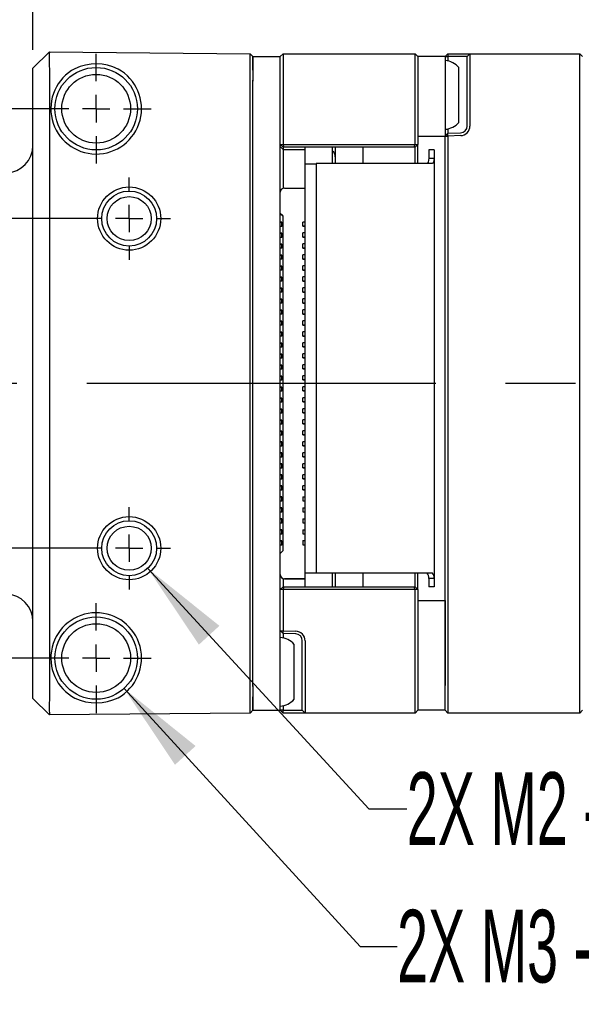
# Model space of a CAD drawing. Extents: x 5 to 274, y 5 to 212.
# Tile 5 of 11: x 122 to 142, y 125 to 161. Entities that reach past the tile are written whole.
import ezdxf
from ezdxf.enums import TextEntityAlignment as Align

# ---------------------------------------------------------------- set-up
doc = ezdxf.new("R2010")
doc.units = 0
doc.linetypes.add('CENTERX2', pattern=[20.32, 12.7, -2.54, 2.54, -2.54])
doc.layers.get('0').update_dxf_attribs({"linetype": 'CONTINUOUS'})
doc.layers.add('DIMENSIONS', color=8, linetype='CONTINUOUS')
doc.dimstyles.new('SLDDIMSTYLE0', dxfattribs={"dimtxt": 2.645833, "dimasz": 3.302, "dimexe": 0, "dimexo": 0.0625, "dimgap": 0.661458, "dimtad": 0, "dimtih": 1, "dimtoh": 1, "dimrnd": 1e-09, "dimzin": 12, "dimsah": 1, "dimcen": 0.09, "dimazin": 3, "dimtfac": 1, "dimtofl": 0, "dimtmove": 0, "dimatfit": 3})
doc.dimstyles.new('SLDDIMSTYLE1', dxfattribs={"dimtxt": 2.645833, "dimasz": 3.302, "dimexe": 0, "dimexo": 0.0625, "dimgap": 0.661458, "dimtad": 0, "dimtih": 1, "dimtoh": 1, "dimrnd": 1e-09, "dimzin": 12, "dimsah": 1, "dimcen": 0, "dimazin": 3, "dimtfac": 1, "dimtofl": 0, "dimtmove": 0, "dimatfit": 3})
doc.dimstyles.new('SLDDIMSTYLE2', dxfattribs={"dimtxt": 2.645833, "dimasz": 3.302, "dimexe": 0, "dimexo": 0.0625, "dimgap": 0.661458, "dimtad": 0, "dimtih": 1, "dimtoh": 1, "dimrnd": 1e-09, "dimzin": 12, "dimsah": 1, "dimcen": 0.09, "dimazin": 3, "dimtfac": 1, "dimtofl": 0, "dimtmove": 0, "dimatfit": 3})

# ---------------------------------------------------------------- blocks, each defined once
blk = doc.blocks.new('_D_2')
at = {"layer": 'DIMENSIONS'}
for p, q in [((123.02, 157.587), (96.851, 157.587)), ((100.026, 157.587), (100.026, 149.689)), ((100.026, 137.587), (100.026, 145.485)), ((123.02, 137.587), (96.851, 137.587))]:
    blk.add_line(p, q, dxfattribs=at)
for points in [[(100.026, 157.587), (99.518, 154.285), (100.534, 154.285)], [(100.026, 137.587), (100.534, 140.889), (99.518, 140.889)]]:
    blk.add_solid(points, dxfattribs=at)
at = {"layer": 'DIMENSIONS', "width": 0.7}
blk.add_text('20', height=2.6458, dxfattribs=at).set_placement((98.071, 145.485), align=Align.BOTTOM_LEFT)
blk = doc.blocks.new('_D_3')
at = {"layer": 'DIMENSIONS'}
for p, q in [((124.22, 153.587), (103.019, 153.587)), ((106.194, 153.587), (106.194, 149.689)), ((106.194, 141.587), (106.194, 145.485)), ((124.22, 141.587), (103.019, 141.587))]:
    blk.add_line(p, q, dxfattribs=at)
for points in [[(106.194, 153.587), (105.686, 150.285), (106.702, 150.285)], [(106.194, 141.587), (106.702, 144.889), (105.686, 144.889)]]:
    blk.add_solid(points, dxfattribs=at)
at = {"layer": 'DIMENSIONS', "width": 0.7}
blk.add_text('12', height=2.6458, dxfattribs=at).set_placement((104.239, 145.485), align=Align.BOTTOM_LEFT)
blk = doc.blocks.new('_D_4')
at = {"layer": 'DIMENSIONS'}
for p, q in [((121.99, 159.731), (121.99, 173.009)), ((148.99, 160.757), (148.99, 173.009)), ((121.99, 169.834), (133.535, 169.834)), ((148.99, 169.834), (137.445, 169.834))]:
    blk.add_line(p, q, dxfattribs=at)
for points in [[(121.99, 169.834), (125.292, 169.326), (125.292, 170.342)], [(148.99, 169.834), (145.688, 170.342), (145.688, 169.326)]]:
    blk.add_solid(points, dxfattribs=at)
at = {"layer": 'DIMENSIONS', "width": 0.7}
blk.add_text('27', height=2.6458, dxfattribs=at).set_placement((133.535, 167.732), align=Align.BOTTOM_LEFT)
blk = doc.blocks.new('SW_SYMBOL_HOLE_DEPTH')
at = {"layer": 'DIMENSIONS', "color": 0}
for p, q in [((0, 875), (800, 875)), ((400, 875), (400, 75)), ((100, 555), (400, 75)), ((700, 555), (400, 75))]:
    blk.add_line(p, q, dxfattribs=at)
blk = doc.blocks.new('_D_5')
at = {"layer": 'DIMENSIONS'}
for p, q in [((126.167, 140.851), (134.214, 132.094)), ((134.214, 132.094), (135.591, 132.094))]:
    blk.add_line(p, q, dxfattribs=at)
blk.add_solid([(126.167, 140.851), (128.027, 138.076), (128.775, 138.763)], dxfattribs=at)
at = {"layer": 'DIMENSIONS', "xscale": 0.0033796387, "yscale": 0.0033796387, "zscale": 0.0033796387}
blk.add_blockref('SW_SYMBOL_HOLE_DEPTH', (154.328, 130.359), dxfattribs=at)
at = {"layer": 'DIMENSIONS'}
for s, height, width, p in [('2X M2 - 6H ', 2.64583, 0.572727, (135.591, 129.992)), (' 3', 2.6458, 0.7, (158.111, 129.992)), (' MIN', 2.6458, 0.7, (161.041, 129.992))]:
    blk.add_text(s, height=height, dxfattribs=dict(at, width=width)).set_placement(p, align=Align.BOTTOM_LEFT)
blk = doc.blocks.new('_D_6')
at = {"layer": 'DIMENSIONS'}
for p, q in [((125.303, 136.481), (133.899, 127.086)), ((133.899, 127.086), (135.239, 127.086))]:
    blk.add_line(p, q, dxfattribs=at)
blk.add_solid([(125.303, 136.481), (127.157, 133.702), (127.907, 134.387)], dxfattribs=at)
at = {"layer": 'DIMENSIONS', "xscale": 0.0033796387, "yscale": 0.0033796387, "zscale": 0.0033796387}
blk.add_blockref('SW_SYMBOL_HOLE_DEPTH', (153.975, 125.351), dxfattribs=at)
at = {"layer": 'DIMENSIONS'}
for s, height, width, p in [('2X M3 - 6H ', 2.64583, 0.572727, (135.239, 124.984)), (' 3', 2.6458, 0.7, (157.759, 124.984)), (' MIN', 2.6458, 0.7, (160.689, 124.984))]:
    blk.add_text(s, height=height, dxfattribs=dict(at, width=width)).set_placement(p, align=Align.BOTTOM_LEFT)
blk = doc.blocks.new('_D_7')
at = {"layer": 'DIMENSIONS'}
for p, q in [((115.99, 155.907), (115.99, 179.009)), ((162.3, 154.799), (162.3, 179.009)), ((115.99, 175.834), (131.574, 175.834)), ((162.3, 175.834), (139.407, 175.834))]:
    blk.add_line(p, q, dxfattribs=at)
for centre, start, end in [((136.274, 175.566), 153.4349, 206.5651), ((134.706, 175.566), 333.4349, 26.5651)]:
    blk.add_arc(centre, 4.7, start, end, dxfattribs=at)
for points in [[(115.99, 175.834), (119.292, 175.326), (119.292, 176.342)], [(162.3, 175.834), (158.998, 176.342), (158.998, 175.326)]]:
    blk.add_solid(points, dxfattribs=at)
at = {"layer": 'DIMENSIONS', "width": 0.7}
blk.add_text('46.3', height=2.6458, dxfattribs=at).set_placement((132.07, 173.464), align=Align.BOTTOM_LEFT)
blk = doc.blocks.new('SW_CENTERMARKSYMBOL_1')
at = {"color": 0, "linetype": 'CONTINUOUS'}
for p, q in [((0, 1), (0, 1.5)), ((0, 1), (0, 1.5)), ((0, 0), (0, 0.5)), ((0, 0), (0, 0.5)), ((-1, 0), (-1.5, 0)), ((-1, 0), (-1.5, 0)), ((0, 0), (-0.5, 0)), ((0, 0), (-0.5, 0)), ((0, 0), (0, -0.5)), ((0, 0), (0.5, 0)), ((0, 0), (0, -0.5)), ((0, 0), (0.5, 0)), ((1, 0), (1.5, 0)), ((1, 0), (1.5, 0)), ((0, -1), (0, -1.5)), ((0, -1), (0, -1.5))]:
    blk.add_line(p, q, dxfattribs=at)
blk = doc.blocks.new('SW_CENTERMARKSYMBOL_2')
at = {"color": 0, "linetype": 'CONTINUOUS'}
for p, q in [((0, 1), (0, 1.5)), ((0, 1), (0, 1.5)), ((0, 0), (0, 0.5)), ((0, 0), (0, 0.5)), ((-1, 0), (-1.5, 0)), ((-1, 0), (-1.5, 0)), ((0, 0), (-0.5, 0)), ((0, 0), (-0.5, 0)), ((0, 0), (0, -0.5)), ((0, 0), (0.5, 0)), ((0, 0), (0, -0.5)), ((0, 0), (0.5, 0)), ((1, 0), (1.5, 0)), ((1, 0), (1.5, 0)), ((0, -1), (0, -1.5)), ((0, -1), (0, -1.5))]:
    blk.add_line(p, q, dxfattribs=at)
blk = doc.blocks.new('SW_CENTERMARKSYMBOL_3')
at = {"color": 0, "linetype": 'CONTINUOUS'}
for p, q in [((0, 1), (0, 2)), ((0, 1), (0, 2)), ((0, 0), (0, 0.5)), ((0, 0), (0, 0.5)), ((-1, 0), (-2, 0)), ((-1, 0), (-2, 0)), ((0, 0), (-0.5, 0)), ((0, 0), (-0.5, 0)), ((0, 0), (0, -0.5)), ((0, 0), (0.5, 0)), ((0, 0), (0, -0.5)), ((0, 0), (0.5, 0)), ((1, 0), (2, 0)), ((1, 0), (2, 0)), ((0, -1), (0, -2)), ((0, -1), (0, -2))]:
    blk.add_line(p, q, dxfattribs=at)
blk = doc.blocks.new('SW_CENTERMARKSYMBOL_4')
at = {"color": 0, "linetype": 'CONTINUOUS'}
for p, q in [((0, 1), (0, 2)), ((0, 1), (0, 2)), ((0, 0), (0, 0.5)), ((0, 0), (0, 0.5)), ((-1, 0), (-2, 0)), ((-1, 0), (-2, 0)), ((0, 0), (-0.5, 0)), ((0, 0), (-0.5, 0)), ((0, 0), (0, -0.5)), ((0, 0), (0.5, 0)), ((0, 0), (0, -0.5)), ((0, 0), (0.5, 0)), ((1, 0), (2, 0)), ((1, 0), (2, 0)), ((0, -1), (0, -2)), ((0, -1), (0, -2))]:
    blk.add_line(p, q, dxfattribs=at)

msp = doc.modelspace()

# ---------------------------------------------------------------- linework, layer by layer
at = {"color": 7, "linetype": 'CONTINUOUS'}
for p, q in [((121.99, 159.062), (122.59, 159.652)), ((122.59, 159.652), (129.89, 159.588)), ((122.59, 159.652), (122.59, 159.652)), ((129.889, 158.988), (129.89, 159.588)), ((129.89, 159.588), (129.99, 159.487)), ((130.99, 159.487), (131.09, 159.587)), ((131.09, 159.587), (131.09, 158.987)), ((131.09, 159.587), (135.89, 159.587)), ((135.89, 158.987), (135.89, 159.587)), ((135.89, 159.587), (135.99, 159.487)), ((137.09, 159.587), (136.99, 159.487)), ((137.09, 159.587), (137.09, 159.487)), ((137.09, 159.587), (137.553, 159.587)), ((137.553, 159.587), (137.89, 159.587)), ((137.79, 159.487), (137.89, 159.587)), ((137.89, 159.587), (137.89, 158.987)), ((137.89, 159.587), (141.89, 159.587)), ((141.89, 158.987), (141.89, 159.587)), ((141.99, 159.487), (141.89, 159.587)), ((129.99, 159.487), (130.99, 159.487)), ((129.99, 158.988), (129.99, 159.487)), ((129.99, 159.487), (129.99, 158.988)), ((130.99, 158.987), (130.99, 159.487)), ((136.99, 159.487), (135.99, 159.487)), ((135.99, 159.487), (135.99, 158.987)), ((136.99, 159.487), (136.99, 158.587)), ((136.99, 159.487), (137.09, 159.487)), ((137.09, 159.487), (137.09, 159.322)), ((137.549, 159.487), (137.09, 159.487)), ((137.79, 159.487), (137.549, 159.487)), ((137.79, 158.987), (137.79, 159.487)), ((121.99, 158.461), (121.99, 159.062)), ((122.59, 159.052), (122.59, 159.051)), ((122.59, 159.051), (122.59, 136.124)), ((129.889, 136.186), (129.889, 158.988)), ((129.99, 158.988), (129.99, 158.587)), ((130.99, 156.287), (130.99, 158.987)), ((131.09, 158.987), (131.09, 156.287)), ((135.89, 156.287), (135.89, 158.987)), ((135.99, 158.987), (135.99, 156.287)), ((137.49, 158.895), (137.49, 159.087)), ((137.49, 157.087), (137.49, 158.895)), ((137.79, 156.957), (137.79, 158.987)), ((137.89, 158.987), (137.89, 156.957)), ((141.89, 136.187), (141.89, 158.987)), ((121.99, 136.713), (121.99, 158.461)), ((129.99, 158.587), (129.99, 158.627)), ((129.99, 136.587), (129.99, 158.587)), ((130.99, 136.587), (130.99, 158.587)), ((135.99, 158.587), (135.99, 156.587)), ((136.99, 158.587), (136.99, 156.587)), ((136.99, 156.584), (137.09, 156.691)), ((137.09, 156.852), (137.09, 156.691)), ((137.09, 156.691), (137.549, 156.707)), ((137.09, 156.591), (137.09, 156.691)), ((131.09, 156.187), (130.99, 156.287)), ((130.99, 156.287), (131.09, 156.287)), ((131.132, 156.187), (131.09, 156.287)), ((131.09, 156.287), (135.89, 156.287)), ((135.849, 156.187), (135.89, 156.287)), ((135.89, 156.287), (135.99, 156.287)), ((135.89, 156.187), (135.99, 156.287)), ((135.99, 156.587), (136.99, 156.587)), ((135.99, 156.087), (135.99, 156.287)), ((136.99, 156.584), (137.09, 156.591)), ((136.99, 156.584), (136.99, 156.587)), ((136.99, 136.187), (136.99, 156.584)), ((137.553, 156.607), (137.09, 156.591)), ((137.09, 156.591), (137.09, 136.187)), ((131.091, 156.104), (130.99, 156.205)), ((131.132, 156.187), (131.09, 156.187)), ((131.091, 156.187), (131.091, 156.104)), ((131.091, 156.104), (131.89, 156.097)), ((135.849, 156.187), (131.132, 156.187)), ((131.89, 155.583), (131.89, 156.187)), ((132.89, 155.587), (132.89, 156.187)), ((132.99, 156.187), (132.99, 155.587)), ((133.99, 156.187), (133.99, 155.587)), ((135.89, 156.187), (135.849, 156.187)), ((135.89, 155.587), (135.89, 156.187)), ((135.99, 155.587), (135.99, 156.087)), ((136.59, 156.087), (136.39, 156.087)), ((136.39, 156.087), (136.39, 155.791)), ((136.59, 156.087), (136.59, 155.791)), ((131.091, 155.854), (131.091, 154.689)), ((131.89, 155.583), (132.29, 155.583)), ((131.89, 140.687), (131.89, 155.583)), ((132.29, 155.587), (132.29, 140.687)), ((133.49, 155.587), (132.29, 155.587)), ((134.44, 155.587), (133.49, 155.587)), ((135.39, 155.587), (134.44, 155.587)), ((136.511, 155.587), (135.39, 155.587)), ((136.39, 155.791), (136.59, 155.791)), ((136.59, 155.791), (136.59, 140.483)), ((131.14, 154.697), (131.89, 154.697)), ((130.99, 153.777), (131.08, 153.687)), ((131.08, 153.687), (130.99, 153.777)), ((131.05, 153.454), (130.99, 153.454)), ((130.99, 153.454), (131.051, 153.454)), ((131.05, 153.454), (131.05, 153.304)), ((131.05, 153.454), (131.05, 153.454)), ((131.05, 153.304), (131.05, 153.454)), ((131.051, 153.454), (131.05, 153.454)), ((131.051, 153.454), (131.051, 153.304)), ((131.08, 153.687), (131.08, 153.687)), ((131.08, 153.687), (131.08, 141.487)), ((131.89, 153.462), (131.81, 153.462)), ((131.81, 153.312), (131.81, 153.462)), ((131.05, 153.304), (130.99, 153.304)), ((131.05, 153.054), (130.99, 153.054)), ((130.99, 153.054), (131.051, 153.054)), ((131.05, 153.304), (131.05, 153.304)), ((131.05, 153.304), (131.051, 153.304)), ((131.05, 153.054), (131.05, 152.904)), ((131.05, 153.054), (131.05, 153.054)), ((131.05, 152.904), (131.05, 153.054)), ((131.051, 153.054), (131.05, 153.054)), ((131.051, 153.054), (131.051, 152.904)), ((131.89, 153.312), (131.81, 153.312)), ((131.81, 153.312), (131.89, 153.312)), ((131.81, 153.312), (131.81, 153.312)), ((131.81, 152.912), (131.81, 153.062)), ((131.89, 153.062), (131.81, 153.062)), ((131.05, 152.904), (130.99, 152.904)), ((131.05, 152.904), (131.05, 152.904)), ((131.05, 152.904), (131.051, 152.904)), ((131.89, 152.912), (131.81, 152.912)), ((131.81, 152.912), (131.89, 152.912)), ((131.81, 152.912), (131.81, 152.912)), ((131.05, 152.654), (130.99, 152.654)), ((130.99, 152.654), (131.051, 152.654)), ((131.05, 152.504), (130.99, 152.504)), ((131.05, 152.654), (131.05, 152.504)), ((131.05, 152.654), (131.05, 152.654)), ((131.05, 152.504), (131.05, 152.654)), ((131.051, 152.654), (131.05, 152.654)), ((131.05, 152.504), (131.05, 152.504)), ((131.05, 152.504), (131.051, 152.504)), ((131.051, 152.654), (131.051, 152.504)), ((131.81, 152.512), (131.81, 152.662)), ((131.89, 152.662), (131.81, 152.662)), ((131.89, 152.512), (131.81, 152.512)), ((131.81, 152.512), (131.89, 152.512)), ((131.81, 152.512), (131.81, 152.512)), ((131.05, 152.254), (130.99, 152.254)), ((130.99, 152.254), (131.051, 152.254)), ((131.05, 152.104), (130.99, 152.104)), ((131.05, 152.254), (131.05, 152.104)), ((131.05, 152.254), (131.05, 152.254)), ((131.05, 152.104), (131.05, 152.254)), ((131.051, 152.254), (131.05, 152.254)), ((131.05, 152.104), (131.05, 152.104)), ((131.05, 152.104), (131.051, 152.104)), ((131.051, 152.254), (131.051, 152.104)), ((131.81, 152.112), (131.81, 152.262)), ((131.89, 152.262), (131.81, 152.262)), ((131.89, 152.112), (131.81, 152.112)), ((131.81, 152.112), (131.89, 152.112)), ((131.81, 152.112), (131.81, 152.112)), ((131.05, 151.854), (130.99, 151.854)), ((130.99, 151.854), (131.051, 151.854)), ((131.05, 151.704), (130.99, 151.704)), ((131.05, 151.854), (131.05, 151.704)), ((131.05, 151.854), (131.05, 151.854)), ((131.05, 151.704), (131.05, 151.854)), ((131.051, 151.854), (131.05, 151.854)), ((131.05, 151.704), (131.05, 151.704)), ((131.05, 151.704), (131.051, 151.704)), ((131.051, 151.854), (131.051, 151.704)), ((131.81, 151.712), (131.81, 151.862)), ((131.89, 151.862), (131.81, 151.862)), ((131.89, 151.712), (131.81, 151.712)), ((131.81, 151.712), (131.89, 151.712)), ((131.81, 151.712), (131.81, 151.712)), ((131.05, 151.454), (130.99, 151.454)), ((130.99, 151.454), (131.051, 151.454)), ((131.05, 151.304), (130.99, 151.304)), ((131.05, 151.454), (131.05, 151.304)), ((131.05, 151.454), (131.05, 151.454)), ((131.05, 151.304), (131.05, 151.454)), ((131.051, 151.454), (131.05, 151.454)), ((131.05, 151.304), (131.05, 151.304)), ((131.05, 151.304), (131.051, 151.304)), ((131.051, 151.454), (131.051, 151.304)), ((131.81, 151.312), (131.81, 151.462)), ((131.89, 151.462), (131.81, 151.462)), ((131.89, 151.312), (131.81, 151.312)), ((131.81, 151.312), (131.89, 151.312)), ((131.81, 151.312), (131.81, 151.312)), ((131.05, 151.054), (130.99, 151.054)), ((130.99, 151.054), (131.051, 151.054)), ((131.05, 150.904), (130.99, 150.904)), ((131.05, 151.054), (131.05, 150.904)), ((131.05, 151.054), (131.05, 151.054)), ((131.05, 150.904), (131.05, 151.054)), ((131.051, 151.054), (131.05, 151.054)), ((131.05, 150.904), (131.05, 150.904)), ((131.05, 150.904), (131.051, 150.904)), ((131.051, 151.054), (131.051, 150.904)), ((131.89, 151.062), (131.81, 151.062)), ((131.81, 150.912), (131.81, 151.062)), ((131.81, 150.912), (131.89, 150.912)), ((131.81, 150.912), (131.81, 150.912)), ((131.89, 150.912), (131.81, 150.912)), ((131.05, 150.654), (130.99, 150.654)), ((130.99, 150.654), (131.051, 150.654)), ((131.05, 150.654), (131.05, 150.504)), ((131.05, 150.654), (131.05, 150.654)), ((131.05, 150.504), (131.05, 150.654)), ((131.051, 150.654), (131.05, 150.654)), ((131.051, 150.654), (131.051, 150.504)), ((131.89, 150.662), (131.81, 150.662)), ((131.81, 150.512), (131.81, 150.662)), ((131.05, 150.504), (130.99, 150.504)), ((131.05, 150.254), (130.99, 150.254)), ((130.99, 150.254), (131.051, 150.254)), ((131.05, 150.504), (131.05, 150.504)), ((131.05, 150.504), (131.051, 150.504)), ((131.05, 150.254), (131.05, 150.104)), ((131.05, 150.254), (131.05, 150.254)), ((131.05, 150.104), (131.05, 150.254)), ((131.051, 150.254), (131.05, 150.254)), ((131.051, 150.254), (131.051, 150.104)), ((131.81, 150.512), (131.89, 150.512)), ((131.89, 150.512), (131.81, 150.512)), ((131.81, 150.512), (131.81, 150.512)), ((131.89, 150.262), (131.81, 150.262)), ((131.81, 150.112), (131.81, 150.262)), ((131.05, 150.104), (130.99, 150.104)), ((131.05, 149.854), (130.99, 149.854)), ((130.99, 149.854), (131.051, 149.854)), ((131.05, 150.104), (131.05, 150.104)), ((131.05, 150.104), (131.051, 150.104)), ((131.05, 149.854), (131.05, 149.704)), ((131.05, 149.854), (131.05, 149.854)), ((131.05, 149.704), (131.05, 149.854)), ((131.051, 149.854), (131.05, 149.854)), ((131.051, 149.854), (131.051, 149.704)), ((131.89, 150.112), (131.81, 150.112)), ((131.81, 150.112), (131.89, 150.112)), ((131.81, 150.112), (131.81, 150.112)), ((131.89, 149.862), (131.81, 149.862)), ((131.81, 149.712), (131.81, 149.862)), ((131.05, 149.704), (130.99, 149.704)), ((131.05, 149.704), (131.05, 149.704)), ((131.05, 149.704), (131.051, 149.704)), ((131.89, 149.712), (131.81, 149.712)), ((131.81, 149.712), (131.89, 149.712)), ((131.81, 149.712), (131.81, 149.712)), ((131.05, 149.454), (130.99, 149.454)), ((130.99, 149.454), (131.051, 149.454)), ((131.05, 149.304), (130.99, 149.304)), ((131.05, 149.454), (131.05, 149.304)), ((131.05, 149.454), (131.05, 149.454)), ((131.05, 149.304), (131.05, 149.454)), ((131.051, 149.454), (131.05, 149.454)), ((131.05, 149.304), (131.05, 149.304)), ((131.05, 149.304), (131.051, 149.304)), ((131.051, 149.454), (131.051, 149.304)), ((131.81, 149.312), (131.81, 149.462)), ((131.89, 149.462), (131.81, 149.462)), ((131.89, 149.312), (131.81, 149.312)), ((131.81, 149.312), (131.89, 149.312)), ((131.81, 149.312), (131.81, 149.312)), ((131.05, 149.054), (130.99, 149.054)), ((130.99, 149.054), (131.051, 149.054)), ((131.05, 148.904), (130.99, 148.904)), ((131.05, 149.054), (131.05, 148.904)), ((131.05, 149.054), (131.05, 149.054)), ((131.05, 148.904), (131.05, 149.054)), ((131.051, 149.054), (131.05, 149.054)), ((131.05, 148.904), (131.05, 148.904)), ((131.05, 148.904), (131.051, 148.904)), ((131.051, 149.054), (131.051, 148.904)), ((131.81, 148.912), (131.81, 149.062)), ((131.89, 149.062), (131.81, 149.062)), ((131.89, 148.912), (131.81, 148.912)), ((131.81, 148.912), (131.89, 148.912)), ((131.81, 148.912), (131.81, 148.912)), ((131.05, 148.654), (130.99, 148.654)), ((130.99, 148.654), (131.051, 148.654)), ((131.05, 148.504), (130.99, 148.504)), ((131.05, 148.654), (131.05, 148.504)), ((131.05, 148.654), (131.05, 148.654)), ((131.05, 148.504), (131.05, 148.654)), ((131.051, 148.654), (131.05, 148.654)), ((131.05, 148.504), (131.05, 148.504)), ((131.05, 148.504), (131.051, 148.504)), ((131.051, 148.654), (131.051, 148.504)), ((131.89, 148.662), (131.81, 148.662)), ((131.81, 148.512), (131.81, 148.662)), ((131.81, 148.512), (131.89, 148.512)), ((131.89, 148.512), (131.81, 148.512)), ((131.81, 148.512), (131.81, 148.512)), ((131.05, 148.254), (130.99, 148.254)), ((130.99, 148.254), (131.051, 148.254)), ((131.05, 148.104), (130.99, 148.104)), ((131.05, 148.254), (131.05, 148.104)), ((131.05, 148.254), (131.05, 148.254)), ((131.05, 148.104), (131.05, 148.254)), ((131.051, 148.254), (131.05, 148.254)), ((131.05, 148.104), (131.05, 148.104)), ((131.05, 148.104), (131.051, 148.104)), ((131.051, 148.254), (131.051, 148.104)), ((131.89, 148.262), (131.81, 148.262)), ((131.81, 148.112), (131.81, 148.262)), ((131.89, 148.112), (131.81, 148.112)), ((131.81, 148.112), (131.89, 148.112)), ((131.81, 148.112), (131.81, 148.112)), ((131.05, 147.854), (130.99, 147.854)), ((130.99, 147.854), (131.051, 147.854)), ((131.05, 147.704), (130.99, 147.704)), ((131.05, 147.854), (131.05, 147.704)), ((131.05, 147.854), (131.05, 147.854)), ((131.05, 147.704), (131.05, 147.854)), ((131.051, 147.854), (131.05, 147.854)), ((131.05, 147.704), (131.05, 147.704)), ((131.05, 147.704), (131.051, 147.704)), ((131.051, 147.854), (131.051, 147.704)), ((131.89, 147.862), (131.81, 147.862)), ((131.81, 147.712), (131.81, 147.862)), ((131.89, 147.712), (131.81, 147.712)), ((131.81, 147.712), (131.89, 147.712)), ((131.81, 147.712), (131.81, 147.712)), ((131.05, 147.454), (130.99, 147.454)), ((130.99, 147.454), (131.051, 147.454)), ((131.05, 147.454), (131.05, 147.304)), ((131.05, 147.454), (131.05, 147.454)), ((131.05, 147.304), (131.05, 147.454)), ((131.051, 147.454), (131.05, 147.454)), ((131.051, 147.454), (131.051, 147.304)), ((131.81, 147.312), (131.81, 147.462)), ((131.89, 147.462), (131.81, 147.462)), ((131.05, 147.304), (130.99, 147.304)), ((131.05, 147.054), (130.99, 147.054)), ((130.99, 147.054), (131.051, 147.054)), ((131.05, 147.304), (131.05, 147.304)), ((131.05, 147.304), (131.051, 147.304)), ((131.05, 147.054), (131.05, 146.904)), ((131.05, 147.054), (131.05, 147.054)), ((131.05, 146.904), (131.05, 147.054)), ((131.051, 147.054), (131.05, 147.054)), ((131.051, 147.054), (131.051, 146.904)), ((131.89, 147.312), (131.81, 147.312)), ((131.81, 147.312), (131.89, 147.312)), ((131.81, 147.312), (131.81, 147.312)), ((131.81, 146.912), (131.81, 147.062)), ((131.89, 147.062), (131.81, 147.062)), ((131.05, 146.904), (130.99, 146.904)), ((131.05, 146.654), (130.99, 146.654)), ((130.99, 146.654), (131.051, 146.654)), ((131.05, 146.904), (131.05, 146.904)), ((131.05, 146.904), (131.051, 146.904)), ((131.05, 146.654), (131.05, 146.504)), ((131.05, 146.654), (131.05, 146.654)), ((131.05, 146.504), (131.05, 146.654)), ((131.051, 146.654), (131.05, 146.654)), ((131.051, 146.654), (131.051, 146.504)), ((131.89, 146.912), (131.81, 146.912)), ((131.81, 146.912), (131.89, 146.912)), ((131.81, 146.912), (131.81, 146.912)), ((131.81, 146.512), (131.81, 146.662)), ((131.89, 146.662), (131.81, 146.662)), ((131.05, 146.504), (130.99, 146.504)), ((131.05, 146.254), (130.99, 146.254)), ((130.99, 146.254), (131.051, 146.254)), ((131.05, 146.504), (131.05, 146.504)), ((131.05, 146.504), (131.051, 146.504)), ((131.05, 146.254), (131.05, 146.104)), ((131.05, 146.254), (131.05, 146.254)), ((131.05, 146.104), (131.05, 146.254)), ((131.051, 146.254), (131.05, 146.254)), ((131.051, 146.254), (131.051, 146.104)), ((131.89, 146.512), (131.81, 146.512)), ((131.81, 146.512), (131.89, 146.512)), ((131.81, 146.512), (131.81, 146.512)), ((131.81, 146.112), (131.81, 146.262)), ((131.89, 146.262), (131.81, 146.262)), ((131.05, 146.104), (130.99, 146.104)), ((131.05, 146.104), (131.05, 146.104)), ((131.05, 146.104), (131.051, 146.104)), ((131.89, 146.112), (131.81, 146.112)), ((131.81, 146.112), (131.89, 146.112)), ((131.81, 146.112), (131.81, 146.112)), ((131.05, 145.854), (130.99, 145.854)), ((130.99, 145.854), (131.051, 145.854)), ((131.05, 145.704), (130.99, 145.704)), ((131.05, 145.854), (131.05, 145.704)), ((131.05, 145.854), (131.05, 145.854)), ((131.05, 145.704), (131.05, 145.854)), ((131.051, 145.854), (131.05, 145.854)), ((131.05, 145.704), (131.05, 145.704)), ((131.05, 145.704), (131.051, 145.704)), ((131.051, 145.854), (131.051, 145.704)), ((131.89, 145.862), (131.81, 145.862)), ((131.81, 145.712), (131.81, 145.862)), ((131.89, 145.712), (131.81, 145.712)), ((131.81, 145.712), (131.89, 145.712)), ((131.81, 145.712), (131.81, 145.712)), ((131.05, 145.454), (130.99, 145.454)), ((130.99, 145.454), (131.051, 145.454)), ((131.05, 145.304), (130.99, 145.304)), ((131.05, 145.454), (131.05, 145.304)), ((131.05, 145.454), (131.05, 145.454)), ((131.05, 145.304), (131.05, 145.454)), ((131.051, 145.454), (131.05, 145.454)), ((131.05, 145.304), (131.05, 145.304)), ((131.05, 145.304), (131.051, 145.304)), ((131.051, 145.454), (131.051, 145.304)), ((131.81, 145.312), (131.81, 145.462)), ((131.89, 145.462), (131.81, 145.462)), ((131.89, 145.312), (131.81, 145.312)), ((131.81, 145.312), (131.89, 145.312)), ((131.81, 145.312), (131.81, 145.312)), ((131.05, 145.054), (130.99, 145.054)), ((130.99, 145.054), (131.051, 145.054)), ((131.05, 144.904), (130.99, 144.904)), ((131.05, 145.054), (131.05, 144.904)), ((131.05, 145.054), (131.05, 145.054)), ((131.05, 144.904), (131.05, 145.054)), ((131.051, 145.054), (131.05, 145.054)), ((131.05, 144.904), (131.05, 144.904)), ((131.05, 144.904), (131.051, 144.904)), ((131.051, 145.054), (131.051, 144.904)), ((131.89, 145.062), (131.81, 145.062)), ((131.81, 144.912), (131.81, 145.062)), ((131.81, 144.912), (131.89, 144.912)), ((131.81, 144.912), (131.81, 144.912)), ((131.89, 144.912), (131.81, 144.912)), ((131.05, 144.654), (130.99, 144.654)), ((130.99, 144.654), (131.051, 144.654)), ((131.05, 144.504), (130.99, 144.504)), ((131.05, 144.654), (131.05, 144.504)), ((131.05, 144.654), (131.05, 144.654)), ((131.05, 144.504), (131.05, 144.654)), ((131.051, 144.654), (131.05, 144.654)), ((131.05, 144.504), (131.05, 144.504)), ((131.05, 144.504), (131.051, 144.504)), ((131.051, 144.654), (131.051, 144.504)), ((131.89, 144.662), (131.81, 144.662)), ((131.81, 144.512), (131.81, 144.662)), ((131.89, 144.512), (131.81, 144.512)), ((131.81, 144.512), (131.89, 144.512)), ((131.81, 144.512), (131.81, 144.512)), ((131.05, 144.254), (130.99, 144.254)), ((130.99, 144.254), (131.051, 144.254)), ((131.05, 144.104), (130.99, 144.104)), ((131.05, 144.254), (131.05, 144.104)), ((131.05, 144.254), (131.05, 144.254)), ((131.05, 144.104), (131.05, 144.254)), ((131.051, 144.254), (131.05, 144.254)), ((131.05, 144.104), (131.05, 144.104)), ((131.05, 144.104), (131.051, 144.104)), ((131.051, 144.254), (131.051, 144.104)), ((131.81, 144.112), (131.81, 144.262)), ((131.89, 144.262), (131.81, 144.262)), ((131.89, 144.112), (131.81, 144.112)), ((131.81, 144.112), (131.89, 144.112)), ((131.81, 144.112), (131.81, 144.112)), ((131.05, 143.854), (130.99, 143.854)), ((130.99, 143.854), (131.051, 143.854)), ((131.05, 143.854), (131.05, 143.704)), ((131.05, 143.854), (131.05, 143.854)), ((131.05, 143.704), (131.05, 143.854)), ((131.051, 143.854), (131.05, 143.854)), ((131.051, 143.854), (131.051, 143.704)), ((131.89, 143.862), (131.81, 143.862)), ((131.81, 143.712), (131.81, 143.862)), ((131.05, 143.704), (130.99, 143.704)), ((131.05, 143.454), (130.99, 143.454)), ((130.99, 143.454), (131.051, 143.454)), ((131.05, 143.704), (131.05, 143.704)), ((131.05, 143.704), (131.051, 143.704)), ((131.05, 143.454), (131.05, 143.304)), ((131.05, 143.454), (131.05, 143.454)), ((131.05, 143.304), (131.05, 143.454)), ((131.051, 143.454), (131.05, 143.454)), ((131.051, 143.454), (131.051, 143.304)), ((131.89, 143.712), (131.81, 143.712)), ((131.81, 143.712), (131.89, 143.712)), ((131.81, 143.712), (131.81, 143.712)), ((131.81, 143.462), (131.81, 143.312)), ((131.81, 143.462), (131.89, 143.462)), ((131.05, 143.304), (130.99, 143.304)), ((131.05, 143.054), (130.99, 143.054)), ((130.99, 143.054), (131.051, 143.054)), ((131.05, 143.304), (131.05, 143.304)), ((131.05, 143.304), (131.051, 143.304)), ((131.05, 143.054), (131.05, 142.904)), ((131.05, 143.054), (131.05, 143.054)), ((131.05, 142.904), (131.05, 143.054)), ((131.051, 143.054), (131.05, 143.054)), ((131.051, 143.054), (131.051, 142.904)), ((131.81, 143.312), (131.89, 143.312)), ((131.81, 143.312), (131.89, 143.312)), ((131.81, 143.312), (131.81, 143.312)), ((131.81, 143.062), (131.81, 142.912)), ((131.81, 143.062), (131.89, 143.062)), ((131.05, 142.904), (130.99, 142.904)), ((131.05, 142.904), (131.05, 142.904)), ((131.05, 142.904), (131.051, 142.904)), ((131.81, 142.912), (131.89, 142.912)), ((131.81, 142.912), (131.89, 142.912)), ((131.81, 142.912), (131.81, 142.912)), ((131.81, 142.662), (131.81, 142.512)), ((131.81, 142.662), (131.89, 142.662)), ((131.05, 142.654), (130.99, 142.654)), ((130.99, 142.654), (131.051, 142.654)), ((131.05, 142.504), (130.99, 142.504)), ((131.05, 142.654), (131.05, 142.504)), ((131.05, 142.654), (131.05, 142.654)), ((131.05, 142.504), (131.05, 142.654)), ((131.051, 142.654), (131.05, 142.654)), ((131.05, 142.504), (131.05, 142.504)), ((131.05, 142.504), (131.051, 142.504)), ((131.051, 142.654), (131.051, 142.504)), ((131.81, 142.512), (131.89, 142.512)), ((131.81, 142.512), (131.89, 142.512)), ((131.81, 142.512), (131.81, 142.512)), ((131.05, 142.254), (130.99, 142.254)), ((130.99, 142.254), (131.051, 142.254)), ((131.05, 142.104), (130.99, 142.104)), ((131.05, 142.254), (131.05, 142.104)), ((131.05, 142.254), (131.05, 142.254)), ((131.05, 142.104), (131.05, 142.254)), ((131.051, 142.254), (131.05, 142.254)), ((131.05, 142.104), (131.05, 142.104)), ((131.05, 142.104), (131.051, 142.104)), ((131.051, 142.254), (131.051, 142.104)), ((131.81, 142.262), (131.89, 142.262)), ((131.81, 142.262), (131.81, 142.112)), ((131.81, 142.112), (131.89, 142.112)), ((131.81, 142.112), (131.89, 142.112)), ((131.81, 142.112), (131.81, 142.112)), ((131.05, 141.854), (130.99, 141.854)), ((130.99, 141.854), (131.051, 141.854)), ((131.05, 141.704), (130.99, 141.704)), ((131.05, 141.854), (131.05, 141.704)), ((131.05, 141.854), (131.05, 141.854)), ((131.05, 141.704), (131.05, 141.854)), ((131.051, 141.854), (131.05, 141.854)), ((131.05, 141.704), (131.05, 141.704)), ((131.05, 141.704), (131.051, 141.704)), ((131.051, 141.854), (131.051, 141.704)), ((131.81, 141.862), (131.89, 141.862)), ((131.81, 141.862), (131.81, 141.712)), ((131.81, 141.712), (131.89, 141.712)), ((131.81, 141.712), (131.89, 141.712)), ((131.81, 141.712), (131.81, 141.712)), ((130.99, 141.397), (131.08, 141.487)), ((131.89, 140.687), (132.29, 140.687)), ((131.89, 140.187), (131.89, 140.687)), ((132.29, 140.687), (133.49, 140.687)), ((132.89, 140.187), (132.89, 140.687)), ((132.99, 140.687), (132.99, 140.187)), ((133.49, 140.687), (134.44, 140.687)), ((133.99, 140.687), (133.99, 140.187)), ((134.44, 140.687), (135.39, 140.687)), ((135.39, 140.687), (136.511, 140.687)), ((135.89, 140.187), (135.89, 140.687)), ((135.99, 140.187), (135.99, 140.687)), ((130.99, 140.087), (131.09, 140.187)), ((131.09, 140.187), (131.132, 140.187)), ((131.09, 140.087), (131.132, 140.187)), ((131.091, 140.485), (131.091, 140.187)), ((131.132, 140.187), (135.849, 140.187)), ((131.89, 140.477), (131.14, 140.477)), ((131.14, 140.477), (131.89, 140.477)), ((131.69, 140.477), (131.39, 140.477)), ((131.39, 140.477), (131.39, 140.477)), ((131.39, 140.477), (131.69, 140.477)), ((131.74, 140.477), (131.69, 140.477)), ((131.69, 140.477), (131.74, 140.477)), ((131.84, 140.477), (131.74, 140.477)), ((131.74, 140.477), (131.74, 140.477)), ((131.74, 140.477), (131.74, 140.477)), ((131.74, 140.477), (131.84, 140.477)), ((131.89, 140.477), (131.84, 140.477)), ((131.84, 140.477), (131.89, 140.477)), ((135.89, 140.087), (135.849, 140.187)), ((135.849, 140.187), (135.89, 140.187)), ((135.99, 140.087), (135.89, 140.187)), ((135.99, 140.087), (135.99, 140.187)), ((136.59, 140.483), (136.39, 140.483)), ((136.39, 140.483), (136.39, 140.187)), ((136.59, 140.187), (136.39, 140.187)), ((136.59, 140.483), (136.59, 140.187)), ((130.99, 138.591), (130.99, 140.087)), ((131.09, 140.087), (130.99, 140.087)), ((131.09, 140.087), (131.09, 138.584)), ((135.89, 140.087), (131.09, 140.087)), ((135.89, 136.187), (135.89, 140.087)), ((135.99, 140.087), (135.89, 140.087)), ((135.99, 140.087), (135.99, 136.187)), ((135.99, 139.687), (136.99, 139.687)), ((135.99, 139.687), (135.99, 136.587)), ((136.99, 139.687), (136.99, 136.587)), ((130.99, 138.591), (131.09, 138.584)), ((131.09, 138.484), (130.99, 138.591)), ((131.09, 138.584), (131.553, 138.568)), ((131.09, 138.484), (131.09, 138.584)), ((131.549, 138.468), (131.09, 138.484)), ((131.09, 138.484), (131.09, 138.322)), ((131.49, 137.895), (131.49, 138.087)), ((131.79, 136.187), (131.79, 138.218)), ((131.89, 138.218), (131.89, 136.187)), ((131.49, 136.087), (131.49, 137.895)), ((121.99, 136.112), (121.99, 136.713)), ((129.99, 136.547), (129.99, 136.587)), ((129.99, 136.587), (129.99, 136.186)), ((130.99, 135.687), (130.99, 136.587)), ((122.59, 135.523), (121.99, 136.112)), ((122.59, 136.124), (122.59, 136.123)), ((129.89, 135.586), (129.889, 136.186)), ((129.99, 136.186), (129.99, 135.687)), ((129.99, 135.687), (129.99, 136.179)), ((131.09, 135.852), (131.09, 135.687)), ((131.79, 135.687), (131.79, 136.187)), ((131.89, 136.187), (131.89, 135.587)), ((135.89, 135.587), (135.89, 136.187)), ((135.99, 136.187), (135.99, 135.687)), ((136.99, 135.687), (136.99, 136.187)), ((137.09, 136.187), (137.09, 135.587)), ((141.89, 135.587), (141.89, 136.187)), ((129.89, 135.586), (122.59, 135.523)), ((122.59, 135.523), (122.59, 135.523)), ((129.89, 135.586), (129.99, 135.687)), ((129.99, 135.687), (130.99, 135.687)), ((131.09, 135.587), (130.99, 135.687)), ((131.09, 135.687), (130.99, 135.687)), ((131.09, 135.587), (131.09, 135.687)), ((131.09, 135.687), (131.549, 135.687)), ((131.553, 135.587), (131.09, 135.587)), ((131.549, 135.687), (131.79, 135.687)), ((131.89, 135.587), (131.553, 135.587)), ((131.89, 135.587), (131.79, 135.687)), ((135.89, 135.587), (131.89, 135.587)), ((135.99, 135.687), (135.89, 135.587)), ((136.99, 135.687), (135.99, 135.687)), ((136.99, 135.687), (137.09, 135.587)), ((141.89, 135.587), (137.09, 135.587)), ((141.89, 135.587), (141.99, 135.687))]:
    msp.add_line(p, q, dxfattribs=at)
at = {"color": 7, "linetype": 'CENTERX2'}
msp.add_line((156.967, 147.587), (114.741, 147.587), dxfattribs=at)
at = {"color": 7, "linetype": 'CONTINUOUS', "flags": 128}
for points in [[(136.39, 155.791), (136.369, 155.639), (136.348, 155.6), (136.324, 155.587)], [(136.59, 155.791), (136.565, 155.639), (136.54, 155.6), (136.511, 155.587)]]:
    msp.add_lwpolyline(points, dxfattribs=at)
at = {"color": 7, "linetype": 'CONTINUOUS'}
for centre, radius in [((124.29, 157.587), 1.5), ((124.29, 157.587), 1.25), ((125.49, 153.587), 1.15), ((125.49, 153.587), 1), ((125.49, 153.587), 0.8), ((125.49, 141.587), 1.15), ((125.49, 141.587), 1), ((125.49, 141.587), 0.8), ((124.29, 137.587), 1.5), ((124.29, 137.587), 1.25)]:
    msp.add_circle(centre, radius, dxfattribs=at)
for centre, radius, start, end in [((125.823, 159.352), 3.247, 174.6982, 185.3021), ((124.289, 157.424), 1.795, 63.4629, 115.5371), ((136.929, 158.59), 0.75, 41.5541, 85.3158), ((124.29, 157.587), 1.65, 118.0279, 60.9721), ((136.929, 157.585), 0.75, 274.6842, 318.4459), ((137.54, 156.957), 0.25, 272, 0), ((137.54, 156.957), 0.35, 272, 0), ((120.99, 156.253), 1, 272, 0), ((148.84, 155.979), 17.749, 179.5965, 180.4035), ((132.74, 155.839), 0.25, 0, 53.1301), ((131.14, 154.547), 0.15, 90, 180), ((131.14, 140.627), 0.15, 180, 270), ((131.14, 140.627), 0.15, 180, 270), ((136.142, 140.515), 0.25, 352.6371, 43.4041), ((136.369, 140.515), 0.223, 351.9682, 50.6812), ((120.99, 138.922), 1, 0, 88), ((124.29, 137.587), 1.65, 299.0279, 241.9721), ((131.54, 138.218), 0.25, 0, 88), ((131.54, 138.218), 0.35, 0, 88), ((130.929, 137.59), 0.75, 41.5541, 85.3158), ((127.342, 135.823), 4.761, 176.3872, 183.6125), ((124.289, 137.753), 1.797, 244.4908, 296.5092), ((130.929, 136.585), 0.75, 274.6842, 318.4459)]:
    msp.add_arc(centre, radius, start, end, dxfattribs=at)

# ---------------------------------------------------------------- block references
for name, p in [('SW_CENTERMARKSYMBOL_3', (124.29, 157.587)), ('SW_CENTERMARKSYMBOL_2', (125.49, 153.587)), ('SW_CENTERMARKSYMBOL_1', (125.49, 141.587)), ('SW_CENTERMARKSYMBOL_4', (124.29, 137.587))]:
    msp.add_blockref(name, p, dxfattribs=at)

# ---------------------------------------------------------------- dimensions: what is measured, and where the dimension line sits
at = {"layer": 'DIMENSIONS'}
dim = msp.add_linear_dim(base=(162.3, 175.834), p1=(115.99, 154.637), p2=(162.3, 153.529), angle=360, text='(<>)', dimstyle='SLDDIMSTYLE2', dxfattribs=at)
dim.commit()
dim.dimension.update_dxf_attribs({"geometry": '_D_7', "text_midpoint": (135.49, 175.834), "dimtype": 160})
dim = msp.add_linear_dim(base=(121.99, 169.834), p1=(148.99, 159.487), p2=(121.99, 158.461), dimstyle='SLDDIMSTYLE0', dxfattribs=at)
dim.commit()
dim.dimension.update_dxf_attribs({"geometry": '_D_4', "text_midpoint": (135.49, 169.834), "dimtype": 160})
for base, p1, p2, picture, middle in [((100.026, 137.587), (124.29, 157.587), (124.29, 137.587), '_D_2', (100.026, 147.587)), ((106.194, 153.587), (125.49, 141.587), (125.49, 153.587), '_D_3', (106.194, 147.587))]:
    dim = msp.add_linear_dim(base=base, p1=p1, p2=p2, angle=90, dimstyle='SLDDIMSTYLE0', dxfattribs=at)
    dim.commit()
    dim.dimension.update_dxf_attribs({"geometry": picture, "text_midpoint": middle, "dimtype": 160})
for p1, p2, text, picture, middle in [((124.814, 142.324), (126.167, 140.851), '2X M2 - 6H {\\fGDT;x} 3\\P', '_D_5', (152.131, 132.094)), ((123.278, 138.694), (125.303, 136.481), '2X M3 - 6H {\\fGDT;x} 3\\P', '_D_6', (151.778, 127.086))]:
    dim = msp.add_diameter_dim_2p(p1=p1, p2=p2, text=text, dimstyle='SLDDIMSTYLE1', override={"dimpost": '<>'}, dxfattribs=at)
    dim.commit()
    dim.dimension.update_dxf_attribs({"geometry": picture, "text_midpoint": middle, "dimtype": 163})

doc.saveas('drawing.dxf')
